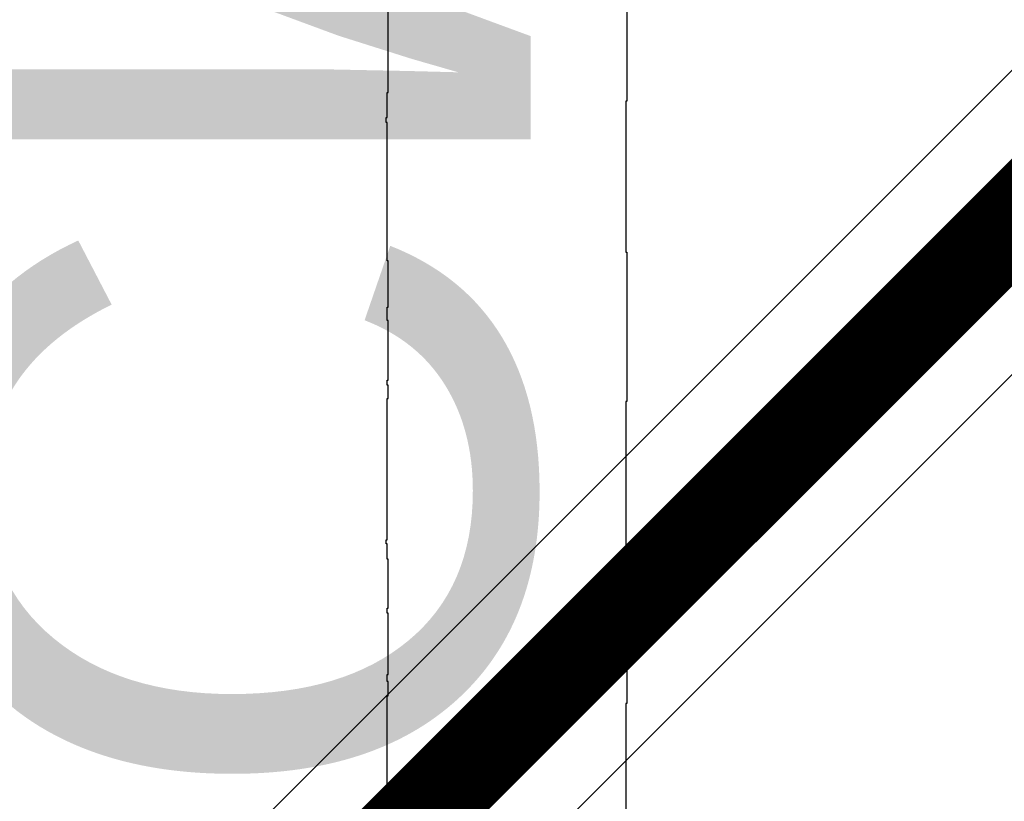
# Model space of a CAD drawing. Header units: millimetres. Extents: x 9.4 to 105.2, y 7.6 to 67.1.
# Tile 46 of 152: x 49.6 to 51.2, y 25.4 to 26.7. Entities that reach past the tile are written whole.
import ezdxf

# ---------------------------------------------------------------- set-up
doc = ezdxf.new("R2010")
doc.units = ezdxf.units.MM
for name, color, linetype in [('BottomLayer', 5, 'Continuous'), ('BottomOverlay', 54, 'Continuous'), ('TopOverlay', 2, 'Continuous')]:
    doc.layers.add(name, color=color, linetype=linetype)
doc.styles.add('Arial', font='arial.ttf', dxfattribs={"height": 0.2})

msp = doc.modelspace()

# ---------------------------------------------------------------- linework, layer by layer
at = {"layer": 'BottomLayer'}
for p, q in [((55.9894, 31.4259), (49.9626, 25.3992)), ((50.2672, 25.1991), (51.7575, 26.6894))]:
    msp.add_line(p, q, dxfattribs=at)
at = {"layer": 'BottomLayer', "const_width": 0.15}
msp.add_lwpolyline([(50.0888, 25.273), (56.2864, 31.4706)], dxfattribs=at)
at = {"layer": 'TopOverlay'}
for p, q in [((50.5624, 26.7828), (50.5624, 26.5866)), ((50.1666, 26.6009), (50.1666, 26.7541)), ((50.165, 26.5594), (50.165, 26.6009)), ((50.165, 26.6009), (50.1666, 26.6009)), ((50.5624, 26.5866), (50.5608, 26.5866)), ((50.5608, 26.5866), (50.5608, 26.336)), ((50.1634, 26.5514), (50.1634, 26.5594)), ((50.1634, 26.5594), (50.165, 26.5594)), ((50.165, 26.5514), (50.1634, 26.5514)), ((50.165, 26.3216), (50.165, 26.5514)), ((50.1666, 26.3216), (50.165, 26.3216)), ((50.1666, 26.245), (50.1666, 26.3216)), ((50.5608, 26.336), (50.5624, 26.336)), ((50.5624, 26.336), (50.5624, 26.0886)), ((50.165, 26.2227), (50.165, 26.245)), ((50.165, 26.245), (50.1666, 26.245)), ((50.1666, 26.2227), (50.165, 26.2227)), ((50.1666, 26.1238), (50.1666, 26.2227)), ((50.165, 26.1158), (50.165, 26.1238)), ((50.165, 26.1238), (50.1666, 26.1238)), ((50.1666, 26.1158), (50.165, 26.1158)), ((50.1666, 26.0934), (50.1666, 26.1158)), ((50.165, 25.8588), (50.165, 26.0934)), ((50.165, 26.0934), (50.1666, 26.0934)), ((50.5624, 26.0886), (50.5608, 26.0886)), ((50.5608, 26.0886), (50.5608, 25.8397)), ((50.1634, 25.8525), (50.1634, 25.8588)), ((50.1634, 25.8588), (50.165, 25.8588)), ((50.165, 25.8525), (50.1634, 25.8525)), ((50.165, 25.8269), (50.165, 25.8525)), ((50.5608, 25.8397), (50.5624, 25.8397)), ((50.5624, 25.8397), (50.5624, 25.5875)), ((50.1666, 25.8269), (50.165, 25.8269)), ((50.1666, 25.7455), (50.1666, 25.8269)), ((50.165, 25.7376), (50.165, 25.7455)), ((50.165, 25.7455), (50.1666, 25.7455)), ((50.1666, 25.7376), (50.165, 25.7376)), ((50.1666, 25.6354), (50.1666, 25.7376)), ((50.165, 25.6242), (50.165, 25.6354)), ((50.165, 25.6354), (50.1666, 25.6354)), ((50.1666, 25.6242), (50.165, 25.6242)), ((50.1666, 25.6003), (50.1666, 25.6242)), ((50.165, 25.3689), (50.165, 25.6003)), ((50.165, 25.6003), (50.1666, 25.6003)), ((50.5624, 25.5875), (50.5608, 25.5875)), ((50.5608, 25.5875), (50.5608, 25.337))]:
    msp.add_line(p, q, dxfattribs=at)

# ---------------------------------------------------------------- texts
at = {"layer": 'BottomOverlay', "style": 'Arial', "text_generation_flag": 2}
msp.add_text('CMD', height=1, rotation=270, dxfattribs=at).set_placement((49.403, 25.4))

doc.saveas('drawing.dxf')
